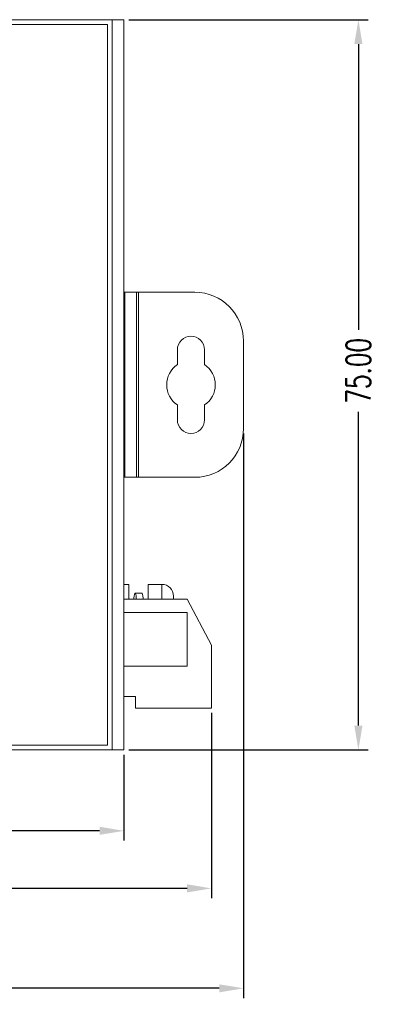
# Model space of a CAD drawing. Extents: x 1967 to 2561, y -57 to 363.
# Tile 10 of 22: x 2283 to 2320, y 23 to 124. Entities that reach past the tile are written whole.
import ezdxf

# ---------------------------------------------------------------- set-up
doc = ezdxf.new("R2010")
doc.units = 0
doc.header["$LTSCALE"] = 15.367
doc.header["$MEASUREMENT"] = 0
doc.layers.get('Defpoints').update_dxf_attribs({"linetype": 'CONTINUOUS', "lineweight": 5})
for name, color, linetype, lineweight in [('02___PRT_ALL_AXES', 7, 'CONTINUOUS', 5), ('23_ALL_GEOM_FEAT', 7, 'CONTINUOUS', 5), ('BASE-8P_DXF_CONTINUOUS2188', 7, 'CONTINUOUS', 5), ('DIM', 4, 'CONTINUOUS', 5), ('PANEL-8P_DXF_CONTINUOU2156', 7, 'CONTINUOUS', 5), ('SNAP_DXF_CONTINUOUS_LINE', 7, 'CONTINUOUS', 5)]:
    doc.layers.add(name, color=color, linetype=linetype, lineweight=lineweight)
doc.styles.get("Standard").update_dxf_attribs({"font": 'txt.shx', "width": 0.7})
doc.dimstyles.get("Standard").update_dxf_attribs({"dimtxt": 3.157282, "dimasz": 1.5, "dimexe": 5.0292, "dimexo": 1.74625, "dimgap": 0.09, "dimtad": 0, "dimtih": 1, "dimtoh": 1, "dimdec": 4, "dimzin": 0, "dimdsep": 46, "dimtxsty": 'Standard', "dimcen": 2.5146, "dimadec": 0, "dimazin": 0, "dimtfac": 1, "dimtdec": 4, "dimtofl": 0, "dimtmove": 0, "dimatfit": 3, "dimfxl": 0, "dimtolj": 1, "dimtzin": 0, "dimarcsym": 0})

# ---------------------------------------------------------------- blocks, each defined once
blk = doc.blocks.new('*D1')
at = {"layer": 'Defpoints', "color": 0}
for p in [(2302.93, 53.13), (2175.93, 48.83), (2302.93, 34.61)]:
    blk.add_point(p, dxfattribs=at)
at = {"layer": 'DIM', "color": 0, "linetype": 'ByBlock', "lineweight": -2}
for p, q in [((2302.93, 52.63), (2302.93, 33.61)), ((2175.93, 48.33), (2175.93, 33.61)), ((2178.43, 34.61), (2234.63, 34.61)), ((2300.43, 34.61), (2244.22, 34.61))]:
    blk.add_line(p, q, dxfattribs=at)
at = {"layer": 'DIM', "color": 0}
for points in [[(2178.43, 35.03), (2178.43, 34.2), (2175.93, 34.61)], [(2300.43, 35.03), (2300.43, 34.2), (2302.93, 34.61)]]:
    blk.add_solid(points, dxfattribs=at)
at = {"layer": 'DIM', "color": 0, "insert": (2239.43, 34.61), "char_height": 2.5, "attachment_point": 5}
blk.add_mtext('\\A1;127.00', dxfattribs=at)
blk = doc.blocks.new('*D2')
at = {"layer": 'Defpoints', "color": 0}
for p in [(2173.93, 60.33), (2293.93, 48.83), (2293.93, 40.52)]:
    blk.add_point(p, dxfattribs=at)
at = {"layer": 'DIM', "color": 0, "linetype": 'ByBlock', "lineweight": -2}
for p, q in [((2173.93, 59.83), (2173.93, 39.52)), ((2293.93, 48.33), (2293.93, 39.52)), ((2176.43, 40.52), (2229.28, 40.52)), ((2291.43, 40.52), (2238.57, 40.52))]:
    blk.add_line(p, q, dxfattribs=at)
at = {"layer": 'DIM', "color": 0}
for points in [[(2176.43, 40.94), (2176.43, 40.11), (2173.93, 40.52)], [(2291.43, 40.94), (2291.43, 40.11), (2293.93, 40.52)]]:
    blk.add_solid(points, dxfattribs=at)
at = {"layer": 'DIM', "color": 0, "insert": (2233.93, 40.52), "char_height": 2.5, "attachment_point": 5}
blk.add_mtext('\\A1;120.00', dxfattribs=at)
blk = doc.blocks.new('*D3')
at = {"layer": 'Defpoints', "color": 0}
for p in [(2306.23, 81.83), (2160.93, 80.03), (2306.23, 24.35)]:
    blk.add_point(p, dxfattribs=at)
at = {"layer": 'DIM', "color": 0, "linetype": 'ByBlock', "lineweight": -2}
for p, q in [((2306.23, 81.33), (2306.23, 23.35)), ((2160.93, 79.53), (2160.93, 23.35)), ((2163.43, 24.35), (2228.64, 24.35)), ((2303.73, 24.35), (2238.51, 24.35))]:
    blk.add_line(p, q, dxfattribs=at)
at = {"layer": 'DIM', "color": 0}
for points in [[(2163.43, 24.76), (2163.43, 23.93), (2160.93, 24.35)], [(2303.73, 24.76), (2303.73, 23.93), (2306.23, 24.35)]]:
    blk.add_solid(points, dxfattribs=at)
at = {"layer": 'DIM', "color": 0, "insert": (2233.58, 24.35), "char_height": 2.5, "attachment_point": 5}
blk.add_mtext('\\A1;145.30', dxfattribs=at)
blk = doc.blocks.new('*D6')
at = {"layer": 'Defpoints', "color": 0}
for p in [(2293.93, 123.83), (2318.04, 123.83), (2293.93, 48.83)]:
    blk.add_point(p, dxfattribs=at)
at = {"layer": 'DIM', "color": 0, "linetype": 'ByBlock', "lineweight": -2}
for p, q in [((2294.43, 123.83), (2319.04, 123.83)), ((2318.04, 121.33), (2318.04, 91.98)), ((2318.04, 51.33), (2318.04, 83.56)), ((2294.43, 48.83), (2319.04, 48.83))]:
    blk.add_line(p, q, dxfattribs=at)
at = {"layer": 'DIM', "color": 0}
for points in [[(2317.62, 121.33), (2318.46, 121.33), (2318.04, 123.83)], [(2317.62, 51.33), (2318.46, 51.33), (2318.04, 48.83)]]:
    blk.add_solid(points, dxfattribs=at)
at = {"layer": 'DIM', "color": 0, "insert": (2318.04, 87.77), "char_height": 2.5, "attachment_point": 5, "rotation": 90}
blk.add_mtext('\\A1;75.00', dxfattribs=at)

msp = doc.modelspace()

# ---------------------------------------------------------------- linework, layer by layer
at = {"layer": '02___PRT_ALL_AXES', "color": 7, "linetype": 'Continuous'}
for p, q in [((2292.225, 123.332), (2177.625, 123.332)), ((2292.225, 49.332), (2292.225, 123.332)), ((2299.425, 89.932), (2299.425, 88.403)), ((2302.225, 88.403), (2302.225, 89.932)), ((2299.425, 84.26), (2299.425, 82.732)), ((2302.225, 82.732), (2302.225, 84.26)), ((2177.625, 49.332), (2292.225, 49.332))]:
    msp.add_line(p, q, dxfattribs=at)
for start, end in [(124.0558, 235.9442), (304.0558, 55.9442)]:
    msp.add_arc((2300.825, 86.332), 2.5, start, end, dxfattribs=at)
at = {"layer": '23_ALL_GEOM_FEAT', "color": 7, "linetype": 'Continuous'}
for p, q in [((2294.425, 65.832), (2293.925, 65.832)), ((2294.425, 64.332), (2294.425, 65.832)), ((2297.825, 65.832), (2296.425, 65.832)), ((2296.425, 64.332), (2296.425, 65.832)), ((2297.825, 65.832), (2297.825, 64.332)), ((2295.775, 64.932), (2295.075, 64.932)), ((2299.025, 64.332), (2299.025, 64.632))]:
    msp.add_line(p, q, dxfattribs=at)
for points in [[(2295.075, 64.932), (2295.043, 64.9), (2295.01, 64.804), (2294.978, 64.648), (2294.945, 64.435), (2294.933, 64.332)], [(2295.218, 64.332), (2295.205, 64.435), (2295.173, 64.648), (2295.14, 64.804), (2295.108, 64.9), (2295.075, 64.932)], [(2295.918, 64.332), (2295.905, 64.435), (2295.873, 64.648), (2295.84, 64.804), (2295.808, 64.9), (2295.775, 64.932)]]:
    msp.add_lwpolyline(points, dxfattribs=at)
msp.add_arc((2297.825, 64.632), 1.2, 0, 90, dxfattribs=at)
at = {"layer": 'BASE-8P_DXF_CONTINUOUS2188', "color": 7, "linetype": 'Continuous'}
for p, q in [((2293.925, 64.332), (2300.425, 64.332)), ((2302.925, 59.582), (2300.425, 64.332)), ((2300.425, 62.932), (2293.925, 62.932)), ((2300.425, 57.432), (2300.425, 62.932)), ((2302.925, 53.132), (2302.925, 59.582)), ((2293.925, 57.432), (2300.425, 57.432)), ((2293.925, 54.332), (2295.125, 54.332)), ((2295.125, 54.332), (2295.125, 53.132)), ((2295.125, 53.132), (2302.925, 53.132))]:
    msp.add_line(p, q, dxfattribs=at)
at = {"layer": 'PANEL-8P_DXF_CONTINUOU2156', "color": 7, "linetype": 'Continuous'}
for p, q in [((2175.925, 123.832), (2293.925, 123.832)), ((2292.725, 123.832), (2292.725, 48.832)), ((2293.925, 123.832), (2293.925, 48.832)), ((2175.925, 48.832), (2293.925, 48.832))]:
    msp.add_line(p, q, dxfattribs=at)
at = {"layer": 'SNAP_DXF_CONTINUOUS_LINE', "color": 7, "linetype": 'Continuous'}
for p, q in [((2301.225, 95.832), (2293.925, 95.832)), ((2294.025, 76.832), (2294.025, 95.832)), ((2295.225, 76.832), (2295.225, 95.832)), ((2295.425, 95.832), (2295.425, 76.832)), ((2306.225, 81.832), (2306.225, 90.832)), ((2301.225, 76.832), (2293.925, 76.832))]:
    msp.add_line(p, q, dxfattribs=at)
for centre, radius, start, end in [((2301.225, 90.832), 5, 0, 90), ((2300.825, 89.932), 1.4, 0, 180), ((2300.825, 82.732), 1.4, 180, 0), ((2301.225, 81.832), 5, 270, 0)]:
    msp.add_arc(centre, radius, start, end, dxfattribs=at)

# ---------------------------------------------------------------- dimensions: what is measured, and where the dimension line sits
at = {"layer": 'DIM'}
dim = msp.add_linear_dim(base=(2318.039, 123.832), p1=(2293.925, 48.832), p2=(2293.925, 123.832), angle=90, dimstyle='Standard', override={"dimtxt": 2.5, "dimasz": 2.5, "dimexe": 1, "dimexo": 0.5, "dimgap": 1, "dimtih": 0, "dimtoh": 0, "dimdec": 2, "dimcen": 10.701, "dimarcsym": 1}, dxfattribs=at)
dim.commit()
dim.dimension.update_dxf_attribs({"geometry": '*D6', "text_midpoint": (2318.039, 87.768), "dimtype": 160})
for base, p1, p2, picture, middle in [((2306.225, 24.345), (2160.925, 80.032), (2306.225, 81.832), '*D3', (2233.575, 24.345)), ((2293.925, 40.525), (2173.925, 60.332), (2293.925, 48.832), '*D2', (2233.925, 40.525)), ((2302.925, 34.614), (2175.925, 48.832), (2302.925, 53.132), '*D1', (2239.425, 34.614))]:
    dim = msp.add_linear_dim(base=base, p1=p1, p2=p2, dimstyle='Standard', override={"dimtxt": 2.5, "dimasz": 2.5, "dimexe": 1, "dimexo": 0.5, "dimgap": 1, "dimtih": 0, "dimtoh": 0, "dimdec": 2, "dimcen": 10.701, "dimarcsym": 1}, dxfattribs=at)
    dim.commit()
    dim.dimension.update_dxf_attribs({"geometry": picture, "text_midpoint": middle})

doc.saveas('drawing.dxf')
